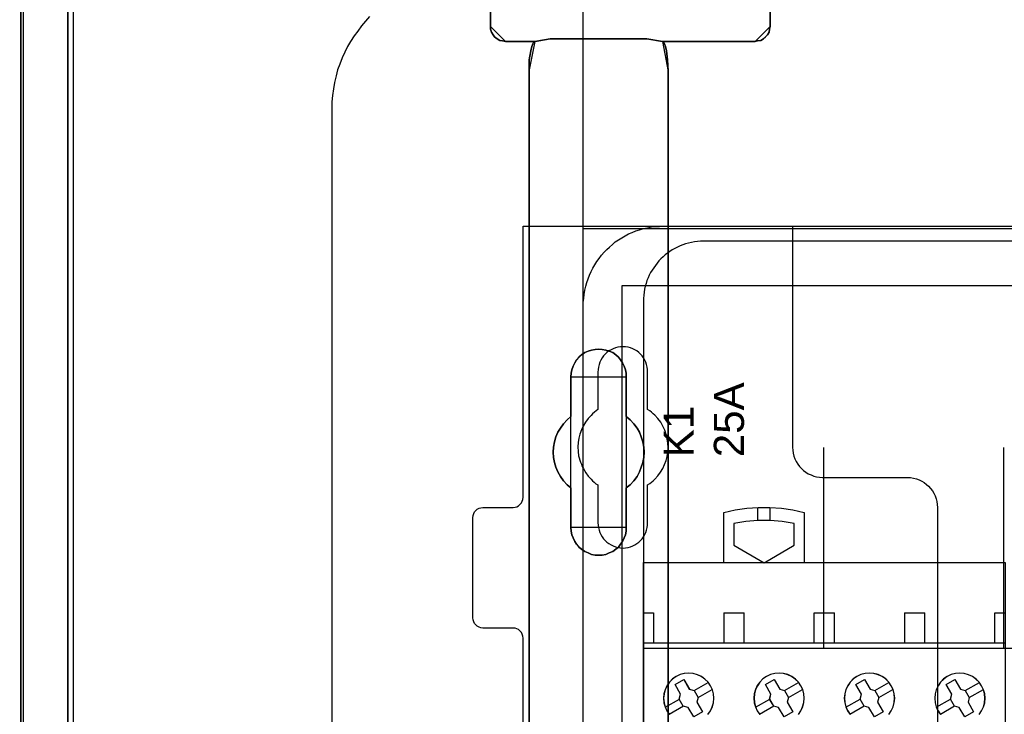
# Model space of a CAD drawing. Extents: x -635870 to -372006, y -44437 to 104716.
# Tile 80 of 246: x -615624 to -614644, y -34621 to -33929. Entities that reach past the tile are written whole.
import ezdxf

# ---------------------------------------------------------------- set-up
doc = ezdxf.new("R2010")
doc.units = 0
doc.header["$MEASUREMENT"] = 0
doc.layers.get('0').update_dxf_attribs({"color": 252})
for name, color, linetype in [('30', 7, 'Continuous'), ('45', 8, 'Continuous'), ('5', 7, 'Continuous'), ('50', 7, 'Continuous')]:
    doc.layers.add(name, color=color, linetype=linetype)
doc.styles.get("Standard").update_dxf_attribs({"font": 'arial.ttf', "bigfont": 'BIGFONT.SHX'})

# ---------------------------------------------------------------- blocks, each defined once
blk = doc.blocks.new('*U1009')
at = {"layer": '5', "color": 7}
blk.add_lwpolyline([(447.795111, -804.275625), (447.898218, -803.248125), (447.949772, -802.220625), (448.001326, -801.193125), (448.001326, -801.193125), (448.001326, -20.806875), (447.949772, -19.779375), (447.898218, -18.751875), (447.795111, -17.724375)], dxfattribs=at)
at = {"layer": '5', "color": 59}
blk.add_lwpolyline([(447.998674, -20.806406), (447.998674, -780.795001), (447.998674, -20.806406)], close=True, dxfattribs=at)
blk = doc.blocks.new('*U1036')
at = {"layer": '5', "color": 7}
for points in [[(447.998674, -20.806875), (447.998674, -801.193125)], [(452.691009, -801.191648), (452.691009, -20.805704)], [(452.691009, -20.805704), (452.691009, -801.191648)], [(522.598844, -390.859656), (522.598844, -415.622431), (522.547287, -415.879306), (522.495729, -416.187556), (522.341056, -416.444431), (522.134825, -416.649932), (521.928594, -416.855432), (521.670805, -417.009557), (521.361458, -417.060932), (521.103669, -417.112307), (511.874832, -417.112307), (511.977947, -417.163682), (512.081063, -417.369182), (512.184178, -417.626058), (512.287294, -418.037058), (512.390409, -418.961809), (512.441967, -420.09206), (512.441967, -743.189759)], [(498.624489, -648.762415), (498.624489, -523.253164), (498.624489, -498.747264), (498.624489, -420.09206), (498.624489, -418.961809), (498.779163, -418.037058), (498.882278, -417.626058), (498.985394, -417.369182), (499.088509, -417.163682), (499.191625, -417.112307), (496.252833, -417.112307), (495.943486, -417.060932), (495.685698, -417.009557), (495.427909, -416.855432), (495.17012, -416.649932), (495.015447, -416.444431), (494.860773, -416.187556), (494.757658, -415.879306), (494.757658, -415.622431), (494.757658, -390.859656)], [(494.757658, -390.858683), (494.757658, -415.623239), (494.757658, -415.880132), (494.860773, -416.188405), (495.015447, -416.445299), (495.17012, -416.650814), (495.427909, -416.856329), (495.685698, -417.010465), (495.943486, -417.061844), (496.252833, -417.113222), (499.191625, -417.113222), (500.6868, -416.856329), (510.328099, -416.856329), (511.874832, -417.113222), (521.103669, -417.113222), (521.361458, -417.061844), (521.670805, -417.010465), (521.928594, -416.856329), (522.134825, -416.650814), (522.341056, -416.445299), (522.495729, -416.188405), (522.547287, -415.880132), (522.598844, -415.623239), (522.598844, -390.858683)], [(512.442723, -743.189733), (512.442723, -420.09035), (512.391166, -418.960093), (512.288053, -418.035337), (512.184939, -417.624335), (512.081826, -417.367458), (511.978713, -417.161957), (511.875599, -417.110582), (510.328897, -416.853705), (510.328897, -416.853705), (500.687789, -416.853705), (499.192644, -417.110582), (499.089531, -417.161957), (498.986417, -417.367458), (498.883304, -417.624335), (498.780191, -418.035337), (498.62552, -418.960093), (498.62552, -420.09035), (498.62552, -498.745964), (498.62552, -523.251991), (498.62552, -648.761896)]]:
    blk.add_lwpolyline(points, dxfattribs=at)
at = {"layer": '5', "color": 59}
blk.add_lwpolyline([(452.691009, -12.740183), (452.691009, -801.190946), (452.691009, -12.740183)], close=True, dxfattribs=at)
at = {"layer": '5', "color": 7}
for points in [[(494.757658, -390.8596), (494.757658, -415.62497), (494.757658, -390.8596)], [(522.596193, -390.8596), (522.596193, -415.62497), (522.596193, -390.8596)], [(494.757658, -415.622322), (494.757658, -415.879373), (494.860957, -416.187836), (495.015906, -416.444888), (495.170854, -416.650529), (495.429102, -416.85617), (495.687349, -417.010402), (495.945597, -417.061812), (496.255494, -417.113222), (494.757658, -415.622322)], [(521.101009, -417.113222), (521.359256, -417.061812), (521.669153, -417.010402), (521.927401, -416.85617), (522.133999, -416.650529), (522.340597, -416.444888), (522.495545, -416.187836), (522.547195, -415.879373), (522.598844, -415.622322), (521.101009, -417.113222)], [(496.252843, -417.110574), (499.195493, -417.110574), (496.252843, -417.110574)], [(499.195493, -417.110574), (499.091862, -417.16203), (498.98823, -417.367854), (498.884599, -417.625134), (498.780968, -418.036783), (498.62552, -418.962991), (498.62552, -420.095024), (499.195493, -417.110574)], [(499.195493, -417.110574), (499.091862, -417.16203), (498.98823, -417.367854), (498.884599, -417.625134), (498.780968, -418.036783), (498.62552, -418.962991), (498.62552, -420.095024), (499.195493, -417.110574)], [(499.195493, -417.110574), (499.091862, -417.16203), (498.98823, -417.367854), (498.884599, -417.625134), (498.780968, -418.036783), (498.62552, -418.962991), (498.62552, -420.095024), (499.195493, -417.110574)], [(499.195493, -417.110574), (499.091862, -417.16203), (498.98823, -417.367854), (498.884599, -417.625134), (498.780968, -418.036783), (498.62552, -418.962991), (498.62552, -420.095024), (499.195493, -417.110574)], [(499.195493, -417.110574), (499.091862, -417.16203), (498.98823, -417.367854), (498.884599, -417.625134), (498.780968, -418.036783), (498.62552, -418.962991), (498.62552, -420.095024), (499.195493, -417.110574)], [(499.195493, -417.110574), (499.091862, -417.16203), (498.98823, -417.367854), (498.884599, -417.625134), (498.780968, -418.036783), (498.62552, -418.962991), (498.62552, -420.095024), (499.195493, -417.110574)], [(499.195493, -417.110574), (499.091862, -417.16203), (498.98823, -417.367854), (498.884599, -417.625134), (498.780968, -418.036783), (498.62552, -418.962991), (498.62552, -420.095024), (499.195493, -417.110574)], [(499.195493, -417.110574), (499.091862, -417.16203), (498.98823, -417.367854), (498.884599, -417.625134), (498.780968, -418.036783), (498.62552, -418.962991), (498.62552, -420.095024), (499.195493, -417.110574)], [(499.195493, -417.110574), (499.091862, -417.16203), (498.98823, -417.367854), (498.884599, -417.625134), (498.780968, -418.036783), (498.62552, -418.962991), (498.62552, -420.095024), (499.195493, -417.110574)], [(499.195493, -417.110574), (499.091862, -417.16203), (498.98823, -417.367854), (498.884599, -417.625134), (498.780968, -418.036783), (498.62552, -418.962991), (498.62552, -420.095024), (499.195493, -417.110574)], [(499.195493, -417.110574), (499.091862, -417.16203), (498.98823, -417.367854), (498.884599, -417.625134), (498.780968, -418.036783), (498.62552, -418.962991), (498.62552, -420.095024), (499.195493, -417.110574)], [(499.195493, -417.110574), (499.091862, -417.16203), (498.98823, -417.367854), (498.884599, -417.625134), (498.780968, -418.036783), (498.62552, -418.962991), (498.62552, -420.095024), (499.195493, -417.110574)], [(499.195493, -417.110574), (499.091862, -417.16203), (498.98823, -417.367854), (498.884599, -417.625134), (498.780968, -418.036783), (498.62552, -418.962991), (498.62552, -420.095024), (499.195493, -417.110574)], [(499.195493, -417.110574), (499.091862, -417.16203), (498.98823, -417.367854), (498.884599, -417.625134), (498.780968, -418.036783), (498.62552, -418.962991), (498.62552, -420.095024), (499.195493, -417.110574)], [(499.195493, -417.110574), (499.091862, -417.16203), (498.98823, -417.367854), (498.884599, -417.625134), (498.780968, -418.036783), (498.62552, -418.962991), (498.62552, -420.095024), (499.195493, -417.110574)], [(499.195493, -417.110574), (499.091862, -417.16203), (498.98823, -417.367854), (498.884599, -417.625134), (498.780968, -418.036783), (498.62552, -418.962991), (498.62552, -420.095024), (499.195493, -417.110574)], [(499.195493, -417.110574), (499.091862, -417.16203), (498.98823, -417.367854), (498.884599, -417.625134), (498.780968, -418.036783), (498.62552, -418.962991), (498.62552, -420.095024), (499.195493, -417.110574)], [(499.195493, -417.110574), (499.091862, -417.16203), (498.98823, -417.367854), (498.884599, -417.625134), (498.780968, -418.036783), (498.62552, -418.962991), (498.62552, -420.095024), (499.195493, -417.110574)], [(499.195493, -417.110574), (499.091862, -417.16203), (498.98823, -417.367854), (498.884599, -417.625134), (498.780968, -418.036783), (498.62552, -418.962991), (498.62552, -420.095024), (499.195493, -417.110574)], [(499.195493, -417.110574), (499.091862, -417.16203), (498.98823, -417.367854), (498.884599, -417.625134), (498.780968, -418.036783), (498.62552, -418.962991), (498.62552, -420.095024), (499.195493, -417.110574)], [(499.195493, -417.110574), (499.091862, -417.16203), (498.98823, -417.367854), (498.884599, -417.625134), (498.780968, -418.036783), (498.62552, -418.962991), (498.62552, -420.095024), (499.195493, -417.110574)], [(500.690678, -416.853705), (499.192842, -417.113222), (500.690678, -416.853705)], [(499.192842, -417.110574), (499.192842, -417.110574), (499.192842, -417.110574)], [(510.329847, -416.853705), (500.688027, -416.853705), (510.329847, -416.853705)], [(511.875401, -417.113222), (510.327196, -416.853705), (511.875401, -417.113222)], [(511.875401, -417.110574), (521.10366, -417.110574), (511.875401, -417.110574)], [(512.442723, -420.095024), (512.391148, -418.962991), (512.287999, -418.036783), (512.18485, -417.625134), (512.0817, -417.367854), (511.978551, -417.16203), (511.875401, -417.110574), (512.442723, -420.095024)], [(511.875401, -417.110574), (511.875401, -417.110574), (511.875401, -417.110574)], [(512.442723, -420.095024), (512.391148, -418.962991), (512.287999, -418.036783), (512.18485, -417.625134), (512.0817, -417.367854), (511.978551, -417.16203), (511.875401, -417.110574), (512.442723, -420.095024)], [(512.442723, -420.095024), (512.391148, -418.962991), (512.287999, -418.036783), (512.18485, -417.625134), (512.0817, -417.367854), (511.978551, -417.16203), (511.875401, -417.110574), (512.442723, -420.095024)], [(512.442723, -420.095024), (512.391148, -418.962991), (512.287999, -418.036783), (512.18485, -417.625134), (512.0817, -417.367854), (511.978551, -417.16203), (511.875401, -417.110574), (512.442723, -420.095024)], [(512.442723, -420.095024), (512.391148, -418.962991), (512.287999, -418.036783), (512.18485, -417.625134), (512.0817, -417.367854), (511.978551, -417.16203), (511.875401, -417.110574), (512.442723, -420.095024)], [(512.442723, -420.095024), (512.391148, -418.962991), (512.287999, -418.036783), (512.18485, -417.625134), (512.0817, -417.367854), (511.978551, -417.16203), (511.875401, -417.110574), (512.442723, -420.095024)], [(512.442723, -420.095024), (512.391148, -418.962991), (512.287999, -418.036783), (512.18485, -417.625134), (512.0817, -417.367854), (511.978551, -417.16203), (511.875401, -417.110574), (512.442723, -420.095024)], [(512.442723, -420.095024), (512.391148, -418.962991), (512.287999, -418.036783), (512.18485, -417.625134), (512.0817, -417.367854), (511.978551, -417.16203), (511.875401, -417.110574), (512.442723, -420.095024)], [(512.442723, -420.095024), (512.391148, -418.962991), (512.287999, -418.036783), (512.18485, -417.625134), (512.0817, -417.367854), (511.978551, -417.16203), (511.875401, -417.110574), (512.442723, -420.095024)], [(512.442723, -420.095024), (512.391148, -418.962991), (512.287999, -418.036783), (512.18485, -417.625134), (512.0817, -417.367854), (511.978551, -417.16203), (511.875401, -417.110574), (512.442723, -420.095024)], [(512.442723, -420.095024), (512.391148, -418.962991), (512.287999, -418.036783), (512.18485, -417.625134), (512.0817, -417.367854), (511.978551, -417.16203), (511.875401, -417.110574), (512.442723, -420.095024)], [(512.442723, -420.095024), (512.391148, -418.962991), (512.287999, -418.036783), (512.18485, -417.625134), (512.0817, -417.367854), (511.978551, -417.16203), (511.875401, -417.110574), (512.442723, -420.095024)], [(512.442723, -420.095024), (512.391148, -418.962991), (512.287999, -418.036783), (512.18485, -417.625134), (512.0817, -417.367854), (511.978551, -417.16203), (511.875401, -417.110574), (512.442723, -420.095024)], [(512.442723, -420.095024), (512.391148, -418.962991), (512.287999, -418.036783), (512.18485, -417.625134), (512.0817, -417.367854), (511.978551, -417.16203), (511.875401, -417.110574), (512.442723, -420.095024)], [(512.442723, -420.095024), (512.391148, -418.962991), (512.287999, -418.036783), (512.18485, -417.625134), (512.0817, -417.367854), (511.978551, -417.16203), (511.875401, -417.110574), (512.442723, -420.095024)], [(512.442723, -420.095024), (512.391148, -418.962991), (512.287999, -418.036783), (512.18485, -417.625134), (512.0817, -417.367854), (511.978551, -417.16203), (511.875401, -417.110574), (512.442723, -420.095024)], [(512.442723, -420.095024), (512.391148, -418.962991), (512.287999, -418.036783), (512.18485, -417.625134), (512.0817, -417.367854), (511.978551, -417.16203), (511.875401, -417.110574), (512.442723, -420.095024)], [(512.442723, -420.095024), (512.391148, -418.962991), (512.287999, -418.036783), (512.18485, -417.625134), (512.0817, -417.367854), (511.978551, -417.16203), (511.875401, -417.110574), (512.442723, -420.095024)], [(512.442723, -420.095024), (512.391148, -418.962991), (512.287999, -418.036783), (512.18485, -417.625134), (512.0817, -417.367854), (511.978551, -417.16203), (511.875401, -417.110574), (512.442723, -420.095024)], [(512.442723, -420.095024), (512.391148, -418.962991), (512.287999, -418.036783), (512.18485, -417.625134), (512.0817, -417.367854), (511.978551, -417.16203), (511.875401, -417.110574), (512.442723, -420.095024)], [(512.442723, -420.095024), (512.391148, -418.962991), (512.287999, -418.036783), (512.18485, -417.625134), (512.0817, -417.367854), (511.978551, -417.16203), (511.875401, -417.110574), (512.442723, -420.095024)], [(498.62552, -420.092375), (498.62552, -420.092375), (498.62552, -420.092375)], [(498.62552, -420.092375), (498.62552, -498.747316), (498.62552, -420.092375)], [(512.440072, -743.18882), (512.440072, -420.092375), (512.440072, -743.18882)], [(512.440072, -420.092375), (512.440072, -420.092375), (512.440072, -420.092375)], [(504.141605, -448.090654), (504.502628, -447.936505), (504.812076, -447.833739), (505.173099, -447.782356), (505.534122, -447.730973), (505.895145, -447.782356), (506.256168, -447.833739), (506.565616, -447.936505), (506.926639, -448.090654), (507.236087, -448.296187), (507.493961, -448.553103), (507.70026, -448.810018), (507.906558, -449.118317), (508.061283, -449.426616), (508.216007, -449.786298), (508.267581, -450.14598), (508.267581, -450.505662), (508.267581, -454.462163), (508.680179, -454.770462), (509.041202, -455.181527), (509.35065, -455.592592), (509.608524, -456.003657), (509.763248, -456.466105), (509.917972, -456.979937), (510.021122, -457.493768), (510.072696, -458.007599), (510.021122, -458.521431), (509.917972, -459.035262), (509.763248, -459.49771), (509.608524, -459.960158), (509.35065, -460.422606), (509.041202, -460.833672), (508.680179, -461.244737), (508.267581, -461.553035), (508.267581, -465.509537), (508.267581, -465.869219), (508.216007, -466.2289), (508.061283, -466.537199), (507.906558, -466.896881), (507.70026, -467.153797), (507.493961, -467.462096), (507.236087, -467.667628), (506.926639, -467.873161), (506.565616, -468.02731), (506.256168, -468.18146), (505.895145, -468.232843), (505.534122, -468.232843), (505.173099, -468.232843), (504.812076, -468.18146), (504.502628, -468.02731), (504.141605, -467.873161), (503.832156, -467.667628), (503.574283, -467.462096), (503.316409, -467.153797), (503.161685, -466.896881), (503.006961, -466.537199), (502.852237, -466.2289), (502.800662, -465.869219), (502.749087, -465.509537), (502.749087, -461.553035), (502.388064, -461.244737), (502.027041, -460.833672), (501.717593, -460.422606), (501.459719, -459.960158), (501.253421, -459.49771), (501.150271, -459.035262), (501.047122, -458.521431), (500.995547, -458.007599), (501.047122, -457.493768), (501.150271, -456.979937), (501.253421, -456.466105), (501.459719, -456.003657), (501.717593, -455.592592), (502.027041, -455.181527), (502.388064, -454.770462), (502.749087, -454.462163), (502.749087, -450.505662), (502.800662, -450.14598), (502.852237, -449.786298), (503.006961, -449.426616), (503.161685, -449.118317), (503.316409, -448.810018), (503.574283, -448.553103), (503.832156, -448.296187), (504.141605, -448.090654)], [(506.926639, -448.090654), (506.565616, -447.936505), (506.256168, -447.833739), (505.895145, -447.782356), (505.534122, -447.730973), (505.173099, -447.782356), (504.812076, -447.833739), (504.502628, -447.936505), (504.141605, -448.090654), (503.832156, -448.296187), (503.574283, -448.553103), (503.316409, -448.810018), (503.161685, -449.118317), (503.006961, -449.426616), (502.852237, -449.786298), (502.800662, -450.14598), (502.749087, -450.505662), (502.749087, -454.462163), (502.388064, -454.770462), (502.027041, -455.181527), (501.717593, -455.592592), (501.459719, -456.003657), (501.253421, -456.466105), (501.150271, -456.979937), (501.047122, -457.493768), (500.995547, -458.007599), (501.047122, -458.521431), (501.150271, -459.035262), (501.253421, -459.49771), (501.459719, -459.960158), (501.717593, -460.422606), (502.027041, -460.833672), (502.388064, -461.244737), (502.749087, -461.553035), (502.749087, -465.509537), (502.800662, -465.869219), (502.852237, -466.2289), (503.006961, -466.537199), (503.161685, -466.896881), (503.316409, -467.153797), (503.574283, -467.462096), (503.832156, -467.667628), (504.141605, -467.873161), (504.502628, -468.02731), (504.812076, -468.18146), (505.173099, -468.232843), (505.534122, -468.232843), (505.895145, -468.232843), (506.256168, -468.18146), (506.565616, -468.02731), (506.926639, -467.873161), (507.236087, -467.667628), (507.493961, -467.462096), (507.70026, -467.153797), (507.906558, -466.896881), (508.061283, -466.537199), (508.216007, -466.2289), (508.267581, -465.869219), (508.267581, -465.509537), (508.267581, -461.553035), (508.680179, -461.244737), (509.041202, -460.833672), (509.35065, -460.422606), (509.608524, -459.960158), (509.763248, -459.49771), (509.917972, -459.035262), (510.021122, -458.521431), (510.072696, -458.007599), (510.021122, -457.493768), (509.917972, -456.979937), (509.763248, -456.466105), (509.608524, -456.003657), (509.35065, -455.592592), (509.041202, -455.181527), (508.680179, -454.770462), (508.267581, -454.462163), (508.267581, -450.505662), (508.267581, -450.14598), (508.216007, -449.786298), (508.061283, -449.426616), (507.906558, -449.118317), (507.70026, -448.810018), (507.493961, -448.553103), (507.236087, -448.296187), (506.926639, -448.090654)], [(506.926639, -448.090654), (506.565616, -447.936505), (506.256168, -447.833739), (505.895145, -447.782356), (505.534122, -447.730973), (505.173099, -447.782356), (504.812076, -447.833739), (504.502628, -447.936505), (504.141605, -448.090654), (503.832156, -448.296187), (503.574283, -448.553103), (503.316409, -448.810018), (503.161685, -449.118317), (503.006961, -449.426616), (502.852237, -449.786298), (502.800662, -450.14598), (502.749087, -450.505662), (502.749087, -454.462163), (502.388064, -454.770462), (502.027041, -455.181527), (501.717593, -455.592592), (501.459719, -456.003657), (501.253421, -456.466105), (501.150271, -456.979937), (501.047122, -457.493768), (500.995547, -458.007599), (501.047122, -458.521431), (501.150271, -459.035262), (501.253421, -459.49771), (501.459719, -459.960158), (501.717593, -460.422606), (502.027041, -460.833672), (502.388064, -461.244737), (502.749087, -461.553035), (502.749087, -465.509537), (502.800662, -465.869219), (502.852237, -466.2289), (503.006961, -466.537199), (503.161685, -466.896881), (503.316409, -467.153797), (503.574283, -467.462096), (503.832156, -467.667628), (504.141605, -467.873161), (504.502628, -468.02731), (504.812076, -468.18146), (505.173099, -468.232843), (505.534122, -468.232843), (505.895145, -468.232843), (506.256168, -468.18146), (506.565616, -468.02731), (506.926639, -467.873161), (507.236087, -467.667628), (507.493961, -467.462096), (507.70026, -467.153797), (507.906558, -466.896881), (508.061283, -466.537199), (508.216007, -466.2289), (508.267581, -465.869219), (508.267581, -465.509537), (508.267581, -461.553035), (508.680179, -461.244737), (509.041202, -460.833672), (509.35065, -460.422606), (509.608524, -459.960158), (509.763248, -459.49771), (509.917972, -459.035262), (510.021122, -458.521431), (510.072696, -458.007599), (510.021122, -457.493768), (509.917972, -456.979937), (509.763248, -456.466105), (509.608524, -456.003657), (509.35065, -455.592592), (509.041202, -455.181527), (508.680179, -454.770462), (508.267581, -454.462163), (508.267581, -450.505662), (508.267581, -450.14598), (508.216007, -449.786298), (508.061283, -449.426616), (507.906558, -449.118317), (507.70026, -448.810018), (507.493961, -448.553103), (507.236087, -448.296187), (506.926639, -448.090654)], [(508.26734, -450.508867), (508.26734, -450.14877), (508.215757, -449.788672), (508.061006, -449.428575), (507.906254, -449.11992), (507.69992, -448.811265), (507.493585, -448.554053), (507.235666, -448.29684), (506.926164, -448.09107), (506.565078, -447.936743), (506.255575, -447.833858), (505.894489, -447.782415), (505.533403, -447.730973), (505.172317, -447.782415), (504.811231, -447.833858), (504.501729, -447.936743), (504.140643, -448.09107), (503.83114, -448.29684), (503.573222, -448.554053), (503.315303, -448.811265), (503.160552, -449.11992), (503.005801, -449.428575), (502.85105, -449.788672), (502.799466, -450.14877), (502.747882, -450.508867), (508.26734, -450.508867)], [(502.747882, -450.506219), (502.747882, -454.462535), (502.747882, -450.506219)], [(508.264689, -454.462535), (508.264689, -450.506219), (508.264689, -454.462535)], [(502.750533, -454.459887), (502.389213, -454.768337), (502.027892, -455.179604), (501.718188, -455.590871), (501.460102, -456.002138), (501.253633, -456.464813), (501.150399, -456.978897), (501.047164, -457.492981), (500.995547, -458.007065), (501.047164, -458.521149), (501.150399, -459.035233), (501.253633, -459.497908), (501.460102, -459.960583), (501.718188, -460.423259), (502.027892, -460.834526), (502.389213, -461.245793), (502.750533, -461.554243), (502.750533, -454.459887)], [(508.264689, -461.554243), (508.677948, -461.245793), (509.03955, -460.834526), (509.349494, -460.423259), (509.60778, -459.960583), (509.762752, -459.497908), (509.917724, -459.035233), (510.021039, -458.521149), (510.072696, -458.007065), (510.021039, -457.492981), (509.917724, -456.978897), (509.762752, -456.464813), (509.60778, -456.002138), (509.349494, -455.590871), (509.03955, -455.179604), (508.677948, -454.768337), (508.264689, -454.459887), (508.264689, -461.554243)], [(502.747882, -461.551595), (502.747882, -465.507911), (502.747882, -461.551595)], [(508.264689, -465.507911), (508.264689, -461.551595), (508.264689, -465.507911)], [(502.747882, -465.507911), (502.799466, -465.867807), (502.85105, -466.227704), (503.005801, -466.536187), (503.160552, -466.896084), (503.315303, -467.153153), (503.573222, -467.461635), (503.83114, -467.667291), (504.140643, -467.872946), (504.501729, -468.027187), (504.811231, -468.181429), (505.172317, -468.232843), (505.533403, -468.232843), (505.894489, -468.232843), (506.255575, -468.181429), (506.565078, -468.027187), (506.926164, -467.872946), (507.235666, -467.667291), (507.493585, -467.461635), (507.69992, -467.153153), (507.906254, -466.896084), (508.061006, -466.536187), (508.215757, -466.227704), (508.26734, -465.867807), (508.26734, -465.507911), (502.747882, -465.507911)]]:
    blk.add_lwpolyline(points, close=True, dxfattribs=at)
at = {"layer": '50', "color": 7}
for points in [[(448.234617, -20.558787), (448.234617, -801.133213)], [(453.20531, -20.552831), (453.20531, -801.136518)], [(478.978688, -423.785117), (478.978688, -737.446126)], [(482.727182, -414.64587), (482.316388, -415.107967), (481.905595, -415.570064), (481.54615, -416.083505), (481.186705, -416.545601), (480.827261, -417.110386), (480.519165, -417.623827), (480.262419, -418.188612), (480.005673, -418.753397), (479.748927, -419.369526), (479.54353, -419.934311), (479.389482, -420.55044), (479.235434, -421.217913), (479.132736, -421.834042), (479.030037, -422.501515), (478.978688, -423.117644), (478.978688, -423.785117)], [(503.983265, -85.921426), (839.76091, -85.921426), (839.76091, -735.000783), (503.983265, -735.000783), (503.983265, -85.921426)], [(839.76091, -435.77199), (503.983265, -435.77199), (503.983265, -385.150219), (839.76091, -385.150219), (839.76091, -435.77199)], [(507.824617, -728.385739), (835.919558, -728.385739), (835.919558, -441.457538), (507.824617, -441.457538), (507.824617, -728.385739)]]:
    blk.add_lwpolyline(points, dxfattribs=at)
blk = doc.blocks.new('*U1055')
at = {"layer": '50', "color": 7}
for points in [[(503.999172, -502.523649), (503.999172, -443.506853), (503.999172, -443.086505), (504.041172, -442.687175), (504.083172, -442.287845), (504.167173, -441.888514), (504.251174, -441.489184), (504.356175, -441.110871), (504.482176, -440.753576), (504.629177, -440.375263), (504.776178, -440.017968), (504.96518, -439.68169), (505.154182, -439.345412), (505.364184, -439.009134), (505.574186, -438.71489), (505.826188, -438.39963), (506.07819, -438.105386), (506.330192, -437.832161), (506.603195, -437.579952), (506.897197, -437.327744), (507.1912, -437.075535), (507.506203, -436.865361), (507.842206, -436.655187), (508.178209, -436.466031), (508.514212, -436.276875), (508.871215, -436.129753), (509.228218, -435.982631), (509.606221, -435.856527), (509.984225, -435.75144), (510.383228, -435.667371), (510.782232, -435.583301), (511.181235, -435.541266), (511.580239, -435.520249), (512.000243, -435.499232), (832.001083, -435.499232)], [(827.968097, -436.990132), (515.970229, -436.990132), (515.676228, -437.01115), (515.361227, -437.032167), (515.067226, -437.074202), (514.773226, -437.116237), (514.479225, -437.179289), (514.185224, -437.263358), (513.912223, -437.368445), (513.639222, -437.473532), (513.366222, -437.578619), (513.114221, -437.725741), (512.86222, -437.851845), (512.63122, -438.019984), (512.379219, -438.188123), (512.169218, -438.356262), (511.938218, -438.545418), (511.728217, -438.755592), (511.539217, -438.944749), (511.350216, -439.17594), (511.182216, -439.407131), (511.014215, -439.638322), (510.846215, -439.869513), (510.699214, -440.121722), (510.573214, -440.394948), (510.468214, -440.647156), (510.342213, -440.920382), (510.258213, -441.193608), (510.174213, -441.487852), (510.111213, -441.782095), (510.048212, -442.076338), (510.027212, -442.370582), (510.006212, -442.685842), (509.985212, -443.001103), (509.985212, -577.995737)], [(827.968097, -436.990132), (515.970229, -436.990132), (515.676228, -437.011151), (515.361227, -437.03217), (515.067226, -437.074208), (514.773226, -437.116246), (514.479225, -437.179302), (514.185224, -437.263378), (513.912223, -437.368472), (513.639222, -437.473567), (513.366222, -437.578661), (513.114221, -437.725794), (512.86222, -437.851907), (512.63122, -438.020058), (512.379219, -438.188209), (512.169218, -438.35636), (511.938218, -438.54553), (511.728217, -438.755719), (511.539217, -438.944889), (511.350216, -439.176097), (511.182216, -439.407305), (511.014215, -439.638513), (510.846215, -439.869721), (510.699214, -440.121948), (510.573214, -440.395193), (510.468214, -440.64742), (510.342213, -440.920665), (510.258213, -441.193911), (510.174213, -441.488176), (510.111213, -441.78244), (510.048212, -442.076705), (510.027212, -442.370969), (510.006212, -442.686253), (509.985212, -443.001536), (509.985212, -477.51456), (834.016113, -477.51456)], [(827.968097, -436.990132), (515.970229, -436.990132), (515.676228, -437.011151), (515.361227, -437.03217), (515.067226, -437.074208), (514.773226, -437.116246), (514.479225, -437.179302), (514.185224, -437.263378), (513.912223, -437.368472), (513.639222, -437.473567), (513.366222, -437.578661), (513.114221, -437.725794), (512.86222, -437.851907), (512.63122, -438.020058), (512.379219, -438.188209), (512.169218, -438.35636), (511.938218, -438.54553), (511.728217, -438.755719), (511.539217, -438.944889), (511.350216, -439.176097), (511.182216, -439.407305), (511.014215, -439.638513), (510.846215, -439.869721), (510.699214, -440.121948), (510.573214, -440.395193), (510.468214, -440.64742), (510.342213, -440.920665), (510.258213, -441.193911), (510.174213, -441.488176), (510.111213, -441.78244), (510.048212, -442.076705), (510.027212, -442.370969), (510.006212, -442.686253), (509.985212, -443.001536), (509.985212, -477.51456), (834.016113, -477.51456)], [(527.95924, -477.55693), (527.95924, -457.544965)], [(545.872295, -477.55693), (545.872295, -457.544965)]]:
    blk.add_lwpolyline(points, dxfattribs=at)
blk = doc.blocks.new('*U1056')
at = {"layer": '30', "color": 7}
for points in [[(498.012275, -544.482416), (498.012275, -476.517071), (497.989898, -476.314459), (497.92277, -476.111846), (497.833266, -475.931746), (497.699009, -475.774158), (497.564752, -475.661595), (497.385743, -475.571545), (497.206734, -475.52652), (497.005349, -475.504007), (494.006947, -475.504007), (494.006947, -475.504007), (493.805562, -475.481495), (493.626552, -475.413957), (493.447543, -475.323907), (493.313287, -475.188832), (493.17903, -475.053757), (493.089525, -474.873656), (493.022397, -474.693556), (493.000021, -474.490943), (493.000021, -464.540403), (493.022397, -464.315277), (493.089525, -464.112664), (493.17903, -463.932564), (493.313287, -463.797489), (493.447543, -463.662414), (493.626552, -463.572364), (493.805562, -463.527338), (494.006947, -463.504826), (497.005349, -463.504826), (497.206734, -463.482313), (497.385743, -463.437288), (497.564752, -463.324726), (497.699009, -463.212163), (497.833266, -463.054575), (497.92277, -462.874475), (497.989898, -462.694375), (498.012275, -462.491762), (498.012275, -435.499232), (524.841258, -435.499232), (524.841258, -457.516491), (524.863635, -457.809154), (524.908387, -458.101817), (524.975515, -458.39448), (525.06502, -458.664631), (525.199277, -458.934781), (525.35591, -459.182419), (525.534919, -459.407544), (525.713928, -459.63267), (525.937689, -459.81277), (526.16145, -459.99287), (526.407588, -460.150458), (526.676101, -460.263021), (526.944615, -460.375583), (527.213129, -460.443121), (527.526394, -460.488146), (527.817284, -460.510659), (536.297839, -460.510659), (536.588729, -460.533171), (536.879618, -460.578196), (537.170508, -460.645734), (537.439022, -460.758297), (537.707535, -460.870859), (537.953673, -461.028447), (538.177434, -461.208547), (538.378819, -461.388648), (538.580204, -461.613773), (538.759213, -461.838898), (538.89347, -462.086536), (539.027727, -462.356687), (539.139608, -462.626837), (539.206736, -462.9195), (539.251488, -463.212163), (539.273865, -463.504826), (539.273865, -557.494662)], [(494.006947, -475.504007), (493.805562, -475.481495), (493.626552, -475.413957), (493.447543, -475.323907), (493.313287, -475.188832), (493.17903, -475.053757), (493.089525, -474.873656), (493.022397, -474.693556), (493.000021, -474.490943), (493.000021, -464.540403), (493.022397, -464.315277), (493.089525, -464.112664), (493.17903, -463.932564), (493.313287, -463.797489), (493.447543, -463.662414), (493.626552, -463.572364), (493.805562, -463.527338), (494.006947, -463.504826), (497.005349, -463.504826), (497.206734, -463.482313), (497.385743, -463.437288), (497.564752, -463.324726), (497.699009, -463.212163), (497.833266, -463.054575), (497.92277, -462.874475), (497.989898, -462.694375), (498.012275, -462.491762), (498.012275, -435.499232), (524.841258, -435.499232), (524.841258, -457.516491), (524.863635, -457.809154), (524.908387, -458.101817), (524.975515, -458.39448), (525.06502, -458.664631), (525.199277, -458.934781), (525.35591, -459.182419), (525.534919, -459.407544), (525.713928, -459.63267), (525.937689, -459.81277), (526.16145, -459.99287), (526.407588, -460.150458), (526.676101, -460.263021), (526.944615, -460.375583), (527.213129, -460.443121), (527.526394, -460.488146), (527.817284, -460.510659), (536.297839, -460.510659), (536.588729, -460.533171), (536.879618, -460.578196), (537.170508, -460.645734), (537.439022, -460.758297), (537.707535, -460.870859), (537.953673, -461.028447), (538.177434, -461.208547), (538.378819, -461.388648), (538.580204, -461.613773), (538.759213, -461.838898), (538.89347, -462.086536), (539.027727, -462.356687), (539.139608, -462.626837), (539.206736, -462.9195), (539.251488, -463.212163), (539.273865, -463.504826), (539.273865, -557.494662)], [(498.012275, -544.482416), (498.012275, -476.517071), (497.989898, -476.314459), (497.92277, -476.111846), (497.833266, -475.931746), (497.699009, -475.774158), (497.564752, -475.661595), (497.385743, -475.571545), (497.206734, -475.52652), (497.005349, -475.504007), (494.006947, -475.504007)], [(510.408935, -465.014691), (510.408935, -461.254668), (510.610341, -461.119577), (510.789369, -460.984486), (510.968396, -460.849396), (511.125046, -460.69179), (511.415965, -460.354063), (511.684507, -459.993822), (511.908291, -459.63358), (512.087319, -459.228308), (512.243968, -458.823036), (512.35586, -458.417764), (512.422996, -457.989977), (512.445374, -457.539675), (512.422996, -457.111888), (512.35586, -456.661586), (512.266347, -456.233799), (512.109697, -455.806012), (511.93067, -455.40074), (511.706885, -454.995468), (511.438344, -454.635226), (511.125046, -454.320014), (510.968396, -454.184924), (510.789369, -454.027318), (510.610341, -453.892227), (510.408935, -453.757137), (510.408935, -450.019629), (510.386557, -449.771963), (510.364178, -449.524296), (510.297043, -449.27663), (510.229907, -449.051479), (510.118015, -448.826328), (510.006123, -448.623692), (509.849474, -448.421056), (509.692825, -448.240935), (509.536176, -448.083329), (509.334769, -447.925724), (509.133363, -447.813148), (508.931957, -447.700573), (508.708173, -447.610512), (508.46201, -447.542967), (508.215847, -447.497937), (507.969684, -447.497937), (507.701143, -447.497937), (507.45498, -447.542967), (507.208817, -447.610512), (506.985032, -447.700573), (506.761248, -447.813148), (506.559842, -447.925724), (506.358435, -448.083329), (506.179408, -448.240935), (506.022759, -448.421056), (505.888488, -448.623692), (505.754217, -448.826328), (505.664703, -449.051479), (505.57519, -449.27663), (505.508054, -449.524296), (505.485676, -449.771963), (505.463297, -450.019629), (505.463297, -453.757137), (505.28427, -453.892227), (505.105242, -454.027318), (504.926215, -454.184924), (504.769565, -454.342529), (504.478646, -454.657741), (504.210104, -455.017983), (503.98632, -455.40074), (503.807292, -455.783496), (503.673021, -456.188768), (503.561129, -456.616555), (503.493994, -457.044342), (503.471615, -457.47213), (503.493994, -457.922432), (503.538751, -458.350219), (503.605886, -458.57537), (503.650643, -458.778006), (503.717778, -459.003157), (503.807292, -459.205793), (503.896806, -459.430944), (504.008698, -459.63358), (504.12059, -459.836216), (504.254861, -460.038852), (504.501024, -460.376578), (504.769565, -460.69179), (504.926215, -460.849396), (505.082864, -460.984486), (505.261891, -461.142092), (505.463297, -461.254668), (505.463297, -465.014691), (505.485676, -465.262357), (505.508054, -465.510023), (505.57519, -465.757689), (505.664703, -465.98284), (505.754217, -466.207991), (505.888488, -466.410627), (506.022759, -466.613263), (506.179408, -466.793384), (506.358435, -466.95099), (506.559842, -467.086081), (506.761248, -467.221171), (506.985032, -467.333747), (507.208817, -467.423807), (507.45498, -467.491353), (507.701143, -467.513868), (507.969684, -467.536383), (508.215847, -467.513868), (508.46201, -467.491353), (508.708173, -467.423807), (508.931957, -467.333747), (509.133363, -467.221171), (509.334769, -467.086081), (509.536176, -466.95099), (509.692825, -466.793384), (509.849474, -466.613263), (510.006123, -466.410627), (510.118015, -466.207991), (510.229907, -465.98284), (510.297043, -465.757689), (510.364178, -465.510023), (510.386557, -465.262357), (510.408935, -465.014691)]]:
    blk.add_lwpolyline(points, dxfattribs=at)
blk = doc.blocks.new('*U1057')
at = {"layer": '45', "color": 7}
for points in [[(517.996645, -468.998154), (517.996645, -463.990004), (517.996645, -463.990004), (519.126539, -463.74399), (520.273996, -463.574123), (521.427307, -463.497975), (522.574764, -463.497975), (523.728075, -463.574123), (524.875532, -463.74399), (526.005426, -463.990004), (526.005426, -463.990004), (526.005426, -468.998154), (517.996645, -468.998154)], [(525.005986, -465.088103), (523.811035, -464.894653), (522.604369, -464.800858), (521.391845, -464.800858), (520.191036, -464.894653), (518.996086, -465.088103), (518.996086, -465.088103), (518.996086, -467.262959), (518.996086, -467.262959), (521.995178, -468.998154), (521.995178, -468.998154), (525.005986, -467.262959), (525.005986, -467.262959), (525.005986, -465.088103), (525.005986, -465.088103)], [(527.997408, -468.984913), (546.002195, -468.984913), (546.002195, -468.984913), (546.002195, -552.014574), (546.002195, -552.014574), (527.997408, -552.014574), (527.997408, -552.014574), (509.998467, -552.014574), (509.998467, -552.014574), (509.998467, -468.984913), (509.998467, -468.984913), (527.997408, -468.984913), (527.997408, -468.984913)], [(527.997408, -468.99021), (545.996893, -468.99021), (545.996893, -552.009278), (527.997408, -552.009278), (510.003769, -552.009278), (510.003769, -468.99021), (527.997408, -468.99021)], [(513.142597, -481.13376), (514.00263, -480.636712), (514.558433, -481.589874), (515.032329, -481.72437), (515.436018, -482.414389), (515.313156, -482.893893), (515.857258, -483.847055), (514.991375, -484.344103), (514.447272, -483.396789), (513.961676, -483.268141), (513.563837, -482.578122), (513.69255, -482.09277), (513.142597, -481.13376)], [(522.140215, -481.13376), (523.005924, -480.636712), (523.555766, -481.589874), (524.035415, -481.72437), (524.433174, -482.414389), (524.310336, -482.893893), (524.860179, -483.847055), (523.99447, -484.344103), (523.444628, -483.396789), (522.959129, -483.268141), (522.561371, -482.578122), (522.690057, -482.09277), (522.140215, -481.13376)], [(531.135182, -481.13376), (532.000891, -480.636712), (532.556582, -481.589874), (533.030383, -481.72437), (533.428141, -482.414389), (533.305304, -482.893893), (533.855146, -483.847055), (532.989437, -484.344103), (532.445444, -483.396789), (531.959945, -483.268141), (531.562187, -482.572274), (531.690874, -482.09277), (531.135182, -481.13376)], [(540.135451, -481.13376), (541.002004, -480.636712), (541.552382, -481.589874), (542.032499, -481.72437), (542.430645, -482.414389), (542.307688, -482.893893), (542.858066, -483.847055), (541.991513, -484.344103), (541.441135, -483.396789), (540.955163, -483.268141), (540.557018, -482.578122), (540.685829, -482.09277), (540.135451, -481.13376)]]:
    blk.add_lwpolyline(points, close=True, dxfattribs=at)
for points in [[(521.392623, -464.814099), (521.392623, -463.497975)], [(522.596193, -464.814099), (522.596193, -463.497975)], [(509.998467, -473.987243), (511.005861, -473.987243)], [(510.992606, -473.987243), (510.992606, -477.006118)], [(517.996645, -473.987243), (520.008782, -473.987243)], [(517.996645, -473.987243), (517.996645, -477.006118)], [(519.995526, -473.987243), (519.995526, -477.006118)], [(526.996914, -477.006118), (526.996914, -473.987243)], [(526.996914, -473.987243), (528.004308, -473.987243)], [(527.991053, -473.987243), (529.003749, -473.987243)], [(528.990494, -473.987243), (528.990494, -477.006118)], [(535.991881, -473.987243), (538.004018, -473.987243)], [(535.991881, -473.987243), (535.991881, -477.006118)], [(537.990763, -473.987243), (537.990763, -477.006118)], [(544.994801, -477.006118), (544.994801, -473.987243)], [(544.994801, -473.987243), (546.002195, -473.987243)], [(509.998467, -476.990229), (528.004308, -476.990229)], [(527.991053, -476.990229), (546.002195, -476.990229)], [(516.418333, -484.102552), (516.670427, -483.745243), (516.852168, -483.352788), (516.969421, -482.931046), (517.010459, -482.497589), (516.975283, -482.064132), (516.858031, -481.636533), (516.670427, -481.244078), (516.670427, -481.244078), (516.424196, -480.880912), (516.113477, -480.57632), (515.755856, -480.324446), (515.36306, -480.142863), (514.929225, -480.025712), (514.501253, -479.990567), (514.061556, -480.025712), (513.645309, -480.137005), (513.24665, -480.324446), (512.889029, -480.570463), (512.57831, -480.880912), (512.332079, -481.238221), (512.144475, -481.636533), (512.033085, -482.064132), (511.992047, -482.491732), (512.033085, -482.931046), (512.144475, -483.346931), (512.326217, -483.745243), (512.57831, -484.102552)], [(516.414283, -484.099141), (516.665843, -483.742589), (516.847201, -483.350965), (516.964205, -482.930116), (517.005157, -482.497577), (516.970056, -482.065038), (516.853051, -481.638344), (516.665843, -481.24672), (516.665843, -481.24672), (516.420133, -480.884322), (516.11007, -480.580376), (515.753205, -480.329036), (515.361239, -480.147837), (514.928321, -480.030934), (514.501253, -479.995863), (514.062485, -480.030934), (513.647118, -480.141992), (513.249301, -480.329036), (512.892436, -480.574531), (512.582373, -480.884322), (512.336663, -481.240875), (512.149455, -481.638344), (512.038301, -482.065038), (511.997349, -482.491732), (512.038301, -482.930116), (512.149455, -483.34512), (512.330813, -483.742589), (512.582373, -484.099141)], [(525.419408, -484.102181), (525.665536, -483.744723), (525.847201, -483.352105), (525.970265, -482.930187), (526.005426, -482.49655), (525.970265, -482.062912), (525.853062, -481.635134), (525.665536, -481.242516), (525.665536, -481.242516), (525.419408, -480.879198), (525.114678, -480.57448), (524.751347, -480.322501), (524.358714, -480.140842), (523.93092, -480.023643), (523.497267, -479.982623), (523.063613, -480.023643), (522.641679, -480.134982), (522.249047, -480.322501), (521.885715, -480.56862), (521.580986, -480.879198), (521.328998, -481.236656), (521.141472, -481.635134), (521.030128, -482.062912), (520.994967, -482.49069), (521.030128, -482.930187), (521.141472, -483.346245), (521.323138, -483.744723), (521.580986, -484.102181)], [(525.415346, -484.098768), (525.660953, -483.742066), (525.842234, -483.350278), (525.965038, -482.929252), (526.000124, -482.496531), (525.965038, -482.06381), (525.848082, -481.636937), (525.660953, -481.245149), (525.660953, -481.245149), (525.415346, -480.882599), (525.111261, -480.578525), (524.748699, -480.327079), (524.356897, -480.145804), (523.930009, -480.028852), (523.497273, -479.987919), (523.064537, -480.028852), (522.643496, -480.139956), (522.251695, -480.327079), (521.889132, -480.572677), (521.585048, -480.882599), (521.333593, -481.239301), (521.146464, -481.636937), (521.035356, -482.06381), (521.000269, -482.490683), (521.035356, -482.929252), (521.146464, -483.34443), (521.327745, -483.742066), (521.585048, -484.098768)], [(534.413883, -484.102181), (534.665843, -483.744723), (534.847488, -483.352105), (534.964679, -482.930187), (535.005696, -482.49655), (534.970538, -482.057052), (534.853348, -481.635134), (534.659983, -481.242516), (534.659983, -481.242516), (534.413883, -480.879198), (534.109187, -480.56862), (533.751755, -480.322501), (533.359166, -480.140842), (532.925561, -480.023643), (532.491955, -479.982623), (532.05835, -480.023643), (531.636463, -480.134982), (531.243875, -480.322501), (530.886443, -480.56862), (530.575888, -480.879198), (530.329787, -481.236656), (530.136423, -481.635134), (530.030951, -482.057052), (529.989934, -482.49069), (530.030951, -482.930187), (530.142282, -483.346245), (530.323928, -483.744723), (530.575888, -484.102181)], [(534.409832, -484.098768), (534.661259, -483.742066), (534.842521, -483.350278), (534.959463, -482.929252), (535.000394, -482.496531), (534.965311, -482.057962), (534.848368, -481.636937), (534.655412, -481.245149), (534.655412, -481.245149), (534.409832, -480.882599), (534.10578, -480.572677), (533.749104, -480.327079), (533.357345, -480.145804), (532.924657, -480.028852), (532.491968, -479.987919), (532.059279, -480.028852), (531.638284, -480.139956), (531.246526, -480.327079), (530.88985, -480.572677), (530.579951, -480.882599), (530.334371, -481.239301), (530.141415, -481.636937), (530.036166, -482.057962), (529.995236, -482.490683), (530.036166, -482.929252), (530.147262, -483.34443), (530.328524, -483.742066), (530.579951, -484.098768)], [(543.416985, -484.102552), (543.663243, -483.745243), (543.845005, -483.352788), (543.968134, -482.931046), (544.003314, -482.497589), (543.968134, -482.064132), (543.850868, -481.636533), (543.663243, -481.244078), (543.663243, -481.244078), (543.416985, -480.880912), (543.106231, -480.57632), (542.74857, -480.324446), (542.35573, -480.142863), (541.92771, -480.025712), (541.493827, -479.990567), (541.059944, -480.025712), (540.637787, -480.137005), (540.244947, -480.324446), (539.881423, -480.570463), (539.576532, -480.880912), (539.324411, -481.238221), (539.136786, -481.636533), (539.025383, -482.064132), (538.990204, -482.491732), (539.025383, -482.931046), (539.136786, -483.346931), (539.318548, -483.745243), (539.570669, -484.102552)], [(543.412923, -484.099141), (543.65866, -483.742589), (543.840038, -483.350965), (543.962906, -482.930116), (543.998012, -482.497577), (543.962906, -482.065038), (543.845889, -481.638344), (543.65866, -481.24672), (543.65866, -481.24672), (543.412923, -480.884322), (543.102826, -480.580376), (542.745922, -480.329036), (542.353913, -480.147837), (541.926799, -480.030934), (541.493833, -479.995863), (541.060868, -480.030934), (540.639604, -480.141992), (540.247595, -480.329036), (539.88484, -480.574531), (539.580594, -480.884322), (539.329006, -481.240875), (539.141778, -481.638344), (539.030611, -482.065038), (538.995506, -482.491732), (539.030611, -482.930116), (539.141778, -483.34512), (539.323155, -483.742589), (539.574743, -484.099141)], [(514.9951, -484.349399), (514.448341, -483.399378), (514.448341, -483.399378), (513.960373, -483.270363), (513.960373, -483.270363), (513.560592, -482.578373), (513.560592, -482.578373), (513.689933, -482.091634), (513.689933, -482.091634), (513.137295, -481.129884), (513.137295, -481.129884), (513.137295, -481.129884), (514.001527, -480.631416), (514.001527, -480.631416), (514.560044, -481.587301), (514.560044, -481.587301), (515.036254, -481.722181), (515.036254, -481.722181), (515.441914, -482.414172), (515.441914, -482.414172), (515.318452, -482.895046), (515.318452, -482.895046), (515.865211, -483.850932), (515.865211, -483.850932), (514.9951, -484.349399)], [(515.027484, -481.733041), (516.443137, -480.912119)], [(523.996397, -484.349399), (523.444411, -483.399378), (523.444411, -483.399378), (522.957019, -483.270363), (522.957019, -483.270363), (522.55771, -482.578373), (522.55771, -482.578373), (522.686899, -482.091634), (522.686899, -482.091634), (522.134913, -481.129884), (522.134913, -481.129884), (522.134913, -481.129884), (523.003997, -480.631416), (523.003997, -480.631416), (523.555983, -481.587301), (523.555983, -481.587301), (524.037502, -481.722181), (524.037502, -481.722181), (524.436811, -482.414172), (524.436811, -482.414172), (524.313495, -482.895046), (524.313495, -482.895046), (524.865481, -483.850932), (524.865481, -483.850932), (523.996397, -484.349399)], [(524.027753, -481.733041), (525.438105, -480.912119)], [(532.991364, -484.349399), (532.44525, -483.399378), (532.44525, -483.399378), (531.957859, -483.270363), (531.957859, -483.270363), (531.55855, -482.572508), (531.55855, -482.572508), (531.687738, -482.091634), (531.687738, -482.091634), (531.12988, -481.129884), (531.12988, -481.129884), (531.12988, -481.129884), (531.998964, -480.631416), (531.998964, -480.631416), (532.556822, -481.587301), (532.556822, -481.587301), (533.032469, -481.722181), (533.032469, -481.722181), (533.431778, -482.414172), (533.431778, -482.414172), (533.308462, -482.895046), (533.308462, -482.895046), (533.860448, -483.850932), (533.860448, -483.850932), (532.991364, -484.349399)], [(533.02272, -481.733041), (534.438374, -480.912119)], [(541.99344, -484.349399), (541.440919, -483.399378), (541.440919, -483.399378), (540.953054, -483.270363), (540.953054, -483.270363), (540.553357, -482.578373), (540.553357, -482.578373), (540.682671, -482.091634), (540.682671, -482.091634), (540.130149, -481.129884), (540.130149, -481.129884), (540.130149, -481.129884), (541.000077, -480.631416), (541.000077, -480.631416), (541.552599, -481.587301), (541.552599, -481.587301), (542.034586, -481.722181), (542.034586, -481.722181), (542.434282, -482.414172), (542.434282, -482.414172), (542.310846, -482.895046), (542.310846, -482.895046), (542.863368, -483.850932), (542.863368, -483.850932), (541.99344, -484.349399)], [(542.02564, -481.733041), (543.435992, -480.912119)], [(515.430441, -482.421556), (516.840793, -481.603282)], [(524.425409, -482.421556), (525.841062, -481.603282)], [(533.420376, -482.421556), (534.836029, -481.603282)], [(542.423296, -482.421556), (543.83895, -481.603282)], [(512.156411, -483.390774), (513.572065, -482.5725)], [(512.554067, -484.081938), (513.96972, -483.261015)], [(521.151378, -483.390774), (522.567032, -482.5725)], [(521.554336, -484.081938), (522.964687, -483.261015)], [(530.154299, -483.390774), (531.569952, -482.567204)], [(530.551954, -484.081938), (531.967608, -483.261015)], [(539.149266, -483.390774), (540.564919, -482.5725)], [(539.552223, -484.081938), (540.962575, -483.261015)]]:
    blk.add_lwpolyline(points, dxfattribs=at)

msp = doc.modelspace()

# ---------------------------------------------------------------- block references
at = {"xscale": 10, "yscale": 10, "zscale": 10}
for name in ['*U1009', '*U1036', '*U1056', '*U1055']:
    msp.add_blockref(name, (-620103.09, -29779.66), dxfattribs=at)
ref = msp.add_blockref('*U1057', (-620103.09, -29779.66), dxfattribs=dict(xscale=10, yscale=10, zscale=10))
ref.add_attrib('Oznaczenie', 'K1', (-614953.09, -34364.66), dxfattribs={"height": 30, "rotation": 90, "flags": 2})
ref.add_attrib('Pr¹d znamionowy', '25A', (-614903.09, -34364.66), dxfattribs={"height": 30, "rotation": 90, "flags": 2})

doc.saveas('drawing.dxf')
